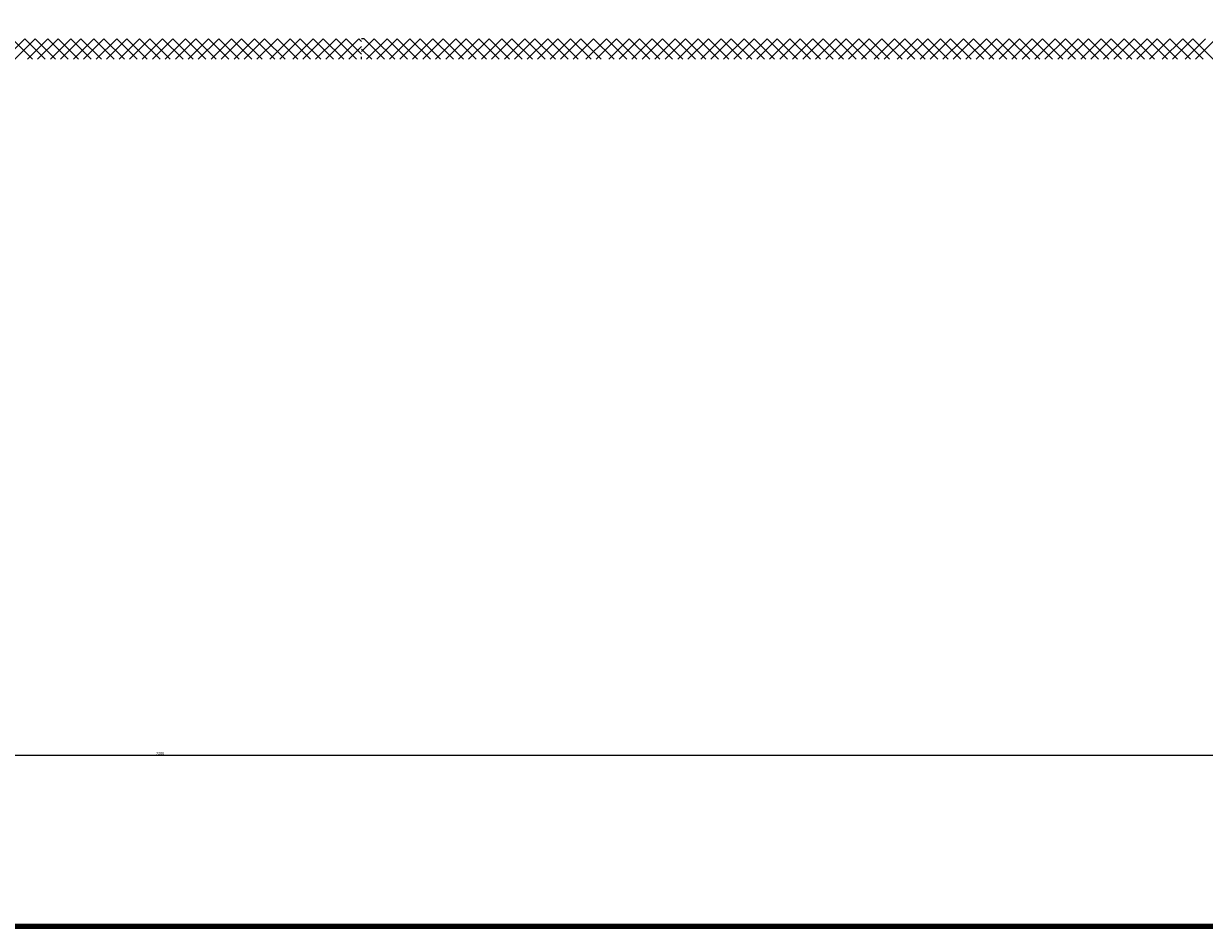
# Model space of a CAD drawing. Header units: millimetres. Extents: x -16263 to 65836, y 12201 to 60971.
# Tile 40 of 66: x 55925 to 57083, y 13001 to 13886. Entities that reach past the tile are written whole.
import ezdxf

# ---------------------------------------------------------------- set-up
doc = ezdxf.new("R2010")
doc.units = ezdxf.units.MM
for name, color, linetype in [('AL$4A---_STEMPEL', 7, 'Continuous'), ('maat', 1, 'Continuous'), ('vanarris', 253, 'Continuous')]:
    doc.layers.add(name, color=color, linetype=linetype)
doc.styles.get("Standard").update_dxf_attribs({"font": 'arial.ttf'})
doc.dimstyles.new('Annotative', dxfattribs={"dimscale": 0, "dimtxt": 2.5, "dimasz": 2.5, "dimexe": 1.25, "dimexo": 0.625, "dimtad": 1, "dimtxsty": 'Standard', "dimcen": 2.5, "dimadec": 0, "dimazin": 0, "dimtfac": 1, "dimtmove": 0, "dimatfit": 3, "dimfxl": 1, "dimarcsym": 0})

# ---------------------------------------------------------------- blocks, each defined once
blk = doc.blocks.new('vanarris noord')
at = {"layer": 'vanarris', "lineweight": 25}
for p, q in [((39470, -5985), (39450, -6005)), ((39457.5, -5985), (39477.5, -6005)), ((39460, -6005), (39480, -5985)), ((39490, -6005), (39470, -5985)), ((39492.5, -5985), (39472.5, -6005)), ((39480, -5985), (39500, -6005)), ((39482.5, -6005), (39502.5, -5985)), ((39512.5, -6005), (39492.5, -5985)), ((39515, -5985), (39495, -6005)), ((39502.5, -5985), (39522.5, -6005)), ((39505, -6005), (39525, -5985)), ((39535, -6005), (39515, -5985)), ((39537.5, -5985), (39517.5, -6005)), ((39525, -5985), (39545, -6005)), ((39527.5, -6005), (39547.5, -5985)), ((39557.5, -6005), (39537.5, -5985)), ((39560, -5985), (39540, -6005)), ((39547.5, -5985), (39567.5, -6005)), ((39550, -6005), (39570, -5985)), ((39580, -6005), (39560, -5985)), ((39582.5, -5985), (39562.5, -6005)), ((39570, -5985), (39590, -6005)), ((39572.5, -6005), (39592.5, -5985)), ((39602.5, -6005), (39582.5, -5985)), ((39605, -5985), (39585, -6005)), ((39592.5, -5985), (39612.5, -6005)), ((39595, -6005), (39615, -5985)), ((39625, -6005), (39605, -5985)), ((39627.5, -5985), (39607.5, -6005)), ((39615, -5985), (39635, -6005)), ((39617.5, -6005), (39637.5, -5985)), ((39647.5, -6005), (39627.5, -5985)), ((39650, -5985), (39630, -6005)), ((39637.5, -5985), (39657.5, -6005)), ((39640, -6005), (39660, -5985)), ((39670, -6005), (39650, -5985)), ((39672.5, -5985), (39652.5, -6005)), ((39660, -5985), (39680, -6005)), ((39662.5, -6005), (39682.5, -5985)), ((39692.5, -6005), (39672.5, -5985)), ((39695, -5985), (39675, -6005)), ((39682.5, -5985), (39702.5, -6005)), ((39685, -6005), (39705, -5985)), ((39715, -6005), (39695, -5985)), ((39717.5, -5985), (39697.5, -6005)), ((39705, -5985), (39725, -6005)), ((39710, -6005), (39730, -5985)), ((39737.5, -6005), (39717.5, -5985)), ((39740, -5985), (39720, -6005)), ((39730, -5985), (39750, -6005)), ((39732.5, -6005), (39752.5, -5985)), ((39760, -6005), (39740, -5985)), ((39762.5, -5985), (39742.5, -6005)), ((39752.5, -5985), (39772.5, -6005)), ((39755, -6005), (39775, -5985)), ((39782.5, -6005), (39762.5, -5985)), ((39785, -5985), (39765, -6005)), ((39775, -5985), (39795, -6005)), ((39777.5, -6005), (39797.5, -5985)), ((39800, -6000), (39785, -5985)), ((39800, -5992.5), (39787.5, -6005)), ((39797.5, -5985), (39800, -5987.5)), ((39800, -5997.5), (39812.5, -5985)), ((39802.5, -5985), (39800, -5985)), ((39800, -5995), (39810, -6005)), ((39822.5, -6005), (39802.5, -5985)), ((39825, -5985), (39805, -6005)), ((39812.5, -5985), (39832.5, -6005)), ((39815, -6005), (39835, -5985)), ((39845, -6005), (39825, -5985)), ((39847.5, -5985), (39827.5, -6005)), ((39835, -5985), (39855, -6005)), ((39837.5, -6005), (39857.5, -5985)), ((39867.5, -6005), (39847.5, -5985)), ((39870, -5985), (39850, -6005)), ((39857.5, -5985), (39877.5, -6005)), ((39860, -6005), (39880, -5985)), ((39890, -6005), (39870, -5985)), ((39892.5, -5985), (39872.5, -6005)), ((39880, -5985), (39900, -6005)), ((39882.5, -6005), (39902.5, -5985)), ((39912.5, -6005), (39892.5, -5985)), ((39915, -5985), (39895, -6005)), ((39902.5, -5985), (39922.5, -6005)), ((39905, -6005), (39925, -5985)), ((39935, -6005), (39915, -5985)), ((39937.5, -5985), (39917.5, -6005)), ((39925, -5985), (39945, -6005)), ((39927.5, -6005), (39947.5, -5985)), ((39957.5, -6005), (39937.5, -5985)), ((39960, -5985), (39940, -6005)), ((39947.5, -5985), (39967.5, -6005)), ((39950, -6005), (39970, -5985)), ((39980, -6005), (39960, -5985)), ((39982.5, -5985), (39962.5, -6005)), ((39970, -5985), (39990, -6005)), ((39972.5, -6005), (39992.5, -5985)), ((40002.5, -6005), (39982.5, -5985)), ((40005, -5985), (39985, -6005)), ((39992.5, -5985), (40012.5, -6005)), ((39995, -6005), (40015, -5985)), ((40025, -6005), (40005, -5985)), ((40027.5, -5985), (40007.5, -6005)), ((40015, -5985), (40035, -6005)), ((40020, -6005), (40040, -5985)), ((40047.5, -6005), (40027.5, -5985)), ((40050, -5985), (40030, -6005)), ((40040, -5985), (40060, -6005)), ((40042.5, -6005), (40062.5, -5985)), ((40070, -6005), (40050, -5985)), ((40072.5, -5985), (40052.5, -6005)), ((40062.5, -5985), (40082.5, -6005)), ((40065, -6005), (40085, -5985)), ((40092.5, -6005), (40072.5, -5985)), ((40095, -5985), (40075, -6005)), ((40085, -5985), (40105, -6005)), ((40087.5, -6005), (40107.5, -5985)), ((40115, -6005), (40095, -5985)), ((40117.5, -5985), (40097.5, -6005)), ((40107.5, -5985), (40127.5, -6005)), ((40110, -6005), (40130, -5985)), ((40137.5, -6005), (40117.5, -5985)), ((40140, -5985), (40120, -6005)), ((40130, -5985), (40150, -6005)), ((40132.5, -6005), (40152.5, -5985)), ((40160, -6005), (40140, -5985)), ((40162.5, -5985), (40142.5, -6005)), ((40152.5, -5985), (40172.5, -6005)), ((40155, -6005), (40175, -5985)), ((40182.5, -6005), (40162.5, -5985)), ((40185, -5985), (40165, -6005)), ((40175, -5985), (40195, -6005)), ((40177.5, -6005), (40197.5, -5985)), ((40205, -6005), (40185, -5985)), ((40207.5, -5985), (40187.5, -6005)), ((40197.5, -5985), (40217.5, -6005)), ((40200, -6005), (40220, -5985)), ((40227.5, -6005), (40207.5, -5985)), ((40230, -5985), (40210, -6005)), ((40220, -5985), (40240, -6005)), ((40222.5, -6005), (40242.5, -5985)), ((40250, -6005), (40230, -5985)), ((40252.5, -5985), (40232.5, -6005)), ((40242.5, -5985), (40262.5, -6005)), ((40245, -6005), (40265, -5985)), ((40272.5, -6005), (40252.5, -5985)), ((40275, -5985), (40255, -6005)), ((40265, -5985), (40285, -6005)), ((40267.5, -6005), (40287.5, -5985)), ((40295, -6005), (40275, -5985)), ((40297.5, -5985), (40277.5, -6005)), ((40287.5, -5985), (40307.5, -6005)), ((40290, -6005), (40310, -5985)), ((40317.5, -6005), (40297.5, -5985)), ((40322.5, -5985), (40302.5, -6005)), ((40310, -5985), (40330, -6005)), ((40312.5, -6005), (40332.5, -5985)), ((40342.5, -6005), (40322.5, -5985)), ((40345, -5985), (40325, -6005)), ((40332.5, -5985), (40352.5, -6005)), ((40335, -6005), (40355, -5985)), ((40365, -6005), (40345, -5985)), ((40367.5, -5985), (40347.5, -6005)), ((40355, -5985), (40375, -6005)), ((40357.5, -6005), (40377.5, -5985)), ((40387.5, -6005), (40367.5, -5985)), ((40390, -5985), (40370, -6005)), ((40377.5, -5985), (40397.5, -6005)), ((40380, -6005), (40400, -5985)), ((40410, -6005), (40390, -5985)), ((40412.5, -5985), (40392.5, -6005)), ((40400, -5985), (40420, -6005)), ((40402.5, -6005), (40422.5, -5985)), ((40432.5, -6005), (40412.5, -5985)), ((40435, -5985), (40415, -6005)), ((40422.5, -5985), (40442.5, -6005)), ((40425, -6005), (40445, -5985)), ((40455, -6005), (40435, -5985)), ((40457.5, -5985), (40437.5, -6005)), ((40445, -5985), (40465, -6005)), ((40447.5, -6005), (40467.5, -5985)), ((40477.5, -6005), (40457.5, -5985)), ((40480, -5985), (40460, -6005)), ((40467.5, -5985), (40487.5, -6005)), ((40470, -6005), (40490, -5985)), ((40500, -6005), (40480, -5985)), ((40502.5, -5985), (40482.5, -6005)), ((40490, -5985), (40510, -6005)), ((40492.5, -6005), (40512.5, -5985)), ((40522.5, -6005), (40502.5, -5985)), ((40525, -5985), (40505, -6005)), ((40512.5, -5985), (40532.5, -6005)), ((40515, -6005), (40535, -5985)), ((40545, -6005), (40525, -5985)), ((40547.5, -5985), (40527.5, -6005)), ((40535, -5985), (40555, -6005)), ((40537.5, -6005), (40557.5, -5985)), ((40567.5, -6005), (40547.5, -5985)), ((40570, -5985), (40550, -6005)), ((40557.5, -5985), (40577.5, -6005)), ((40560, -6005), (40580, -5985)), ((40590, -6005), (40570, -5985)), ((40592.5, -5985), (40572.5, -6005)), ((40580, -5985), (40600, -6005)), ((40585, -6005), (40605, -5985)), ((40612.5, -6005), (40592.5, -5985)), ((40615, -5985), (40595, -6005)), ((40605, -5985), (40625, -6005)), ((40607.5, -6005), (40627.5, -5985)), ((40635, -6005), (40615, -5985)), ((40637.5, -5985), (40617.5, -6005)), ((39800, -6005), (39800, -6002.5))]:
    blk.add_line(p, q, dxfattribs=at)
at = {"layer": 'vanarris', "lineweight": 90}
blk.add_line((47132.5, -6855), (36300, -6855), dxfattribs=at)
blk = doc.blocks.new('*D283')
at = {"layer": 'Defpoints', "color": 0, "transparency": 16777216}
for p in [(52458.9, 14091.2), (59658.9, 14091.2), (59658.9, 13168.9)]:
    blk.add_point(p, dxfattribs=at)
at = {"layer": 'maat', "color": 0, "lineweight": -2, "transparency": 16777216}
for p, q in [((52458.9, 14090.6), (52458.9, 13167.7)), ((59658.9, 14090.6), (59658.9, 13167.7)), ((52461.4, 13168.9), (59656.4, 13168.9))]:
    blk.add_line(p, q, dxfattribs=at)
at = {"layer": 'maat', "color": 0, "transparency": 16777216}
for points in [[(52461.4, 13169.4), (52461.4, 13168.5), (52458.9, 13168.9)], [(59656.4, 13169.4), (59656.4, 13168.5), (59658.9, 13168.9)]]:
    blk.add_solid(points, dxfattribs=at)
at = {"layer": 'maat', "color": 0, "transparency": 16777216, "insert": (56058.9, 13170.8), "char_height": 2.5, "attachment_point": 5}
blk.add_mtext('7200', dxfattribs=at)

msp = doc.modelspace()

# ---------------------------------------------------------------- block references
at = {"layer": 'AL$4A---_STEMPEL'}
msp.add_blockref('vanarris noord', (16456.374, 19856.188), dxfattribs=at)

# ---------------------------------------------------------------- dimensions: what is measured, and where the dimension line sits
at = {"layer": 'maat'}
dim = msp.add_linear_dim(base=(59658.874, 13168.937), p1=(52458.874, 14091.188), p2=(59658.874, 14091.188), dimstyle='Annotative', dxfattribs=at)
dim.commit()
dim.dimension.update_dxf_attribs({"geometry": '*D283', "text_midpoint": (56058.874, 13170.839)})

doc.saveas('drawing.dxf')
